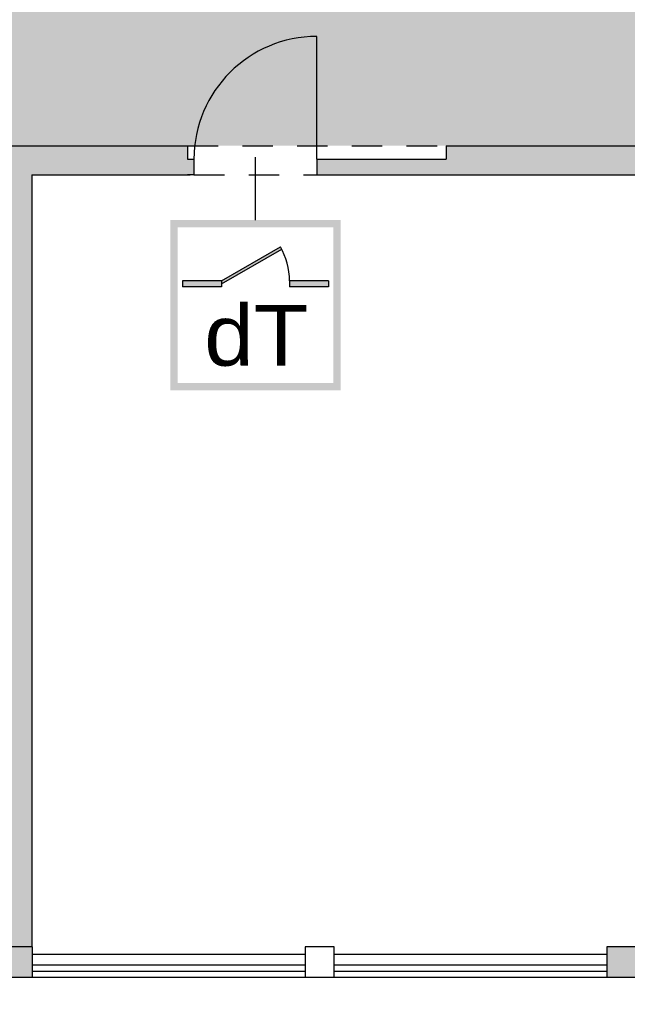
# Model space of a CAD drawing. Header units: metres. Extents: x -5 to 103, y -16 to 22.
# Tile 16 of 23: x 74.46 to 79.46, y -2.8 to 5.3. Entities that reach past the tile are written whole.
import ezdxf

# ---------------------------------------------------------------- set-up
doc = ezdxf.new("R2010")
doc.units = ezdxf.units.M
doc.header["$PDMODE"] = 65
for name, pattern in [('AUSGEZOGEN', [0]), ('LINIE_2', [0.45, 0.25, -0.2]), ('LINIE_9', [0.0003, 0, -0.0003])]:
    doc.linetypes.add(name, pattern=pattern)
for name, color, linetype, lineweight in [('XR$1$003STTXT_BAUTEILBESCHRIFTUNG', 7, 'Continuous', 13), ('XR$1$003UZ013_BETON_STAHLBETON', 8, 'Continuous', 13), ('XR$1$003WN111_ALLGEMEIN', 7, 'Continuous', 13), ('XR$1$004TT111_ALLGEMEIN', 7, 'Continuous', 13), ('XR$1$005BM999_SONSTIGES', 8, 'Continuous', 13), ('XR$1$005BMENT_ENTWURF', 8, 'Continuous', 13), ('XR$2$STANDARD', 7, 'Continuous', 25)]:
    doc.layers.add(name, color=color, linetype=linetype, lineweight=lineweight)
doc.styles.add('ARIAL', font='ARIAL.TTF')
doc.dimstyles.new('_DIMSTYLE_4', dxfattribs={"dimtxt": 0.75, "dimasz": 1, "dimexe": 0, "dimexo": 0, "dimgap": 0.375, "dimtad": 0, "dimrnd": 0.01, "dimzin": 4, "dimdsep": 46, "dimtxsty": 'Standard', "dimblk1": 'ALL_ML_STRICH', "dimblk2": 'ALL_ML_STRICH', "dimsah": 1, "dimcen": 0, "dimadec": 0, "dimazin": 0, "dimtfac": 1, "dimtdec": 0, "dimtix": 1, "dimtmove": 2, "dimatfit": 3, "dimfxl": 1, "dimtzin": 0, "dimlwd": 0, "dimlwe": 25, "dimarcsym": 0})

# ---------------------------------------------------------------- blocks, each defined once
blk = doc.blocks.new('ALL_ML_STRICH')
at = {"color": 0, "linetype": 'ByBlock', "lineweight": -2}
for p, q in [((0, -0.5), (0, 0.5)), ((-0.3, -0.3), (0.3, 0.3)), ((-1, 0), (0.5, 0))]:
    blk.add_line(p, q, dxfattribs=at)
blk = doc.blocks.new('*D9')
at = {"layer": 'DEFPOINTS', "color": 0, "linetype": 'AUSGEZOGEN', "lineweight": 25}
for p in [(38.696, -2.5815), (99.376, -2.5815), (38.696, -10.833)]:
    blk.add_point(p, dxfattribs=at)
at = {"layer": 'XR$2$STANDARD', "color": 0, "linetype": 'AUSGEZOGEN', "lineweight": -2}
for p, q in [((38.696, -6.5958), (38.696, -10.833)), ((99.376, -6.5958), (99.376, -10.833)), ((38.696, -10.833), (67.8485, -10.833)), ((70.4422, -10.833), (99.376, -10.833))]:
    blk.add_line(p, q, dxfattribs=at)
at = {"layer": 'XR$2$STANDARD', "color": 0, "linetype": 'AUSGEZOGEN', "lineweight": 25, "rotation": 180}
blk.add_blockref('ALL_ML_STRICH', (38.696, -10.833), dxfattribs=at)
at = {"layer": 'XR$2$STANDARD', "color": 0, "linetype": 'AUSGEZOGEN', "lineweight": 25}
blk.add_blockref('ALL_ML_STRICH', (99.376, -10.833), dxfattribs=at)
at = {"layer": 'XR$2$STANDARD', "color": 0, "linetype": 'AUSGEZOGEN', "lineweight": 25, "insert": (69.1454, -10.833), "char_height": 0.75, "width": 2.329687, "attachment_point": 5}
blk.add_mtext('\\W0.62;\\A1;{60.68\\H0.495000;\\S^ ;}', dxfattribs=at)

msp = doc.modelspace()

# ---------------------------------------------------------------- hatches: boundary and pattern name
at = {"layer": 'XR$1$004TT111_ALLGEMEIN', "linetype": 'AUSGEZOGEN', "lineweight": 25}
for points in [[(75.8935, 4.1485), (75.8935, 4.0185), (75.861, 4.0185), (74.561, 4.0185), (74.561, -2.3315), (74.361, -2.3315), (74.361, 4.0185), (71.8985, 4.0185), (71.8985, 4.1485), (72.961, 4.1485), (72.961, 4.2585), (75.841, 4.2585), (75.841, 4.1485)], [(85.9285, 4.1485), (85.9285, 4.0185), (84.441, 4.0185), (84.441, -2.3315), (84.291, -2.3315), (84.291, 4.0185), (76.9035, 4.0185), (76.9035, 4.1485), (77.966, 4.1485), (77.966, 4.2585), (79.866, 4.2585), (79.866, 4.1335), (83.926, 4.1335), (83.926, 4.2585), (85.876, 4.2585), (85.876, 4.1485)], [(79.526, -2.3315), (79.526, -2.5815), (79.286, -2.5815), (79.286, -2.3315)]]:
    msp.add_hatch(color=0, dxfattribs=at).paths.add_polyline_path(points, flags=16)
h = msp.add_hatch(color=0, dxfattribs=at)
h.paths.add_polyline_path([(74.566, -2.3315), (74.566, -2.5815), (74.326, -2.5815), (74.326, -2.3315)], flags=16)
h.paths.add_polyline_path([(72.086, -2.3315), (72.086, -2.5815), (71.846, -2.5815), (71.846, -2.3315)], flags=16)
at = {"layer": 'XR$2$STANDARD', "linetype": 'AUSGEZOGEN', "lineweight": 25, "true_color": 0xc4ffc4}
for points in [[(66.961, 7.0135), (66.961, 4.2585), (79.3343, 4.2585), (79.3343, 7.0135)], [(79.3843, 7.0135), (79.3343, 7.0135), (79.3343, 4.2585), (79.3843, 4.2585)], [(79.3843, 7.0135), (79.3843, 4.2585), (94.166, 4.2585), (94.166, 7.0135)]]:
    msp.add_hatch(color=254, dxfattribs=at).paths.add_polyline_path(points)
at = {"layer": 'XR$2$STANDARD', "linetype": 'LINIE_9', "lineweight": 140}
h = msp.add_hatch(color=0, dxfattribs=at)
h.paths.add_polyline_path([(77.0985, 3.6474), (75.6985, 3.6474), (75.6985, 2.2474), (77.0985, 2.2474)])
h.paths.add_polyline_path([(75.7585, 3.5874), (77.0385, 3.5874), (77.0385, 2.3074), (75.7585, 2.3074)], flags=16)
at = {"layer": 'XR$2$STANDARD', "linetype": 'AUSGEZOGEN', "lineweight": 140}
for points in [[(76.1185, 3.1474), (76.1185, 3.1221), (76.6144, 3.4084), (76.6035, 3.4274)], [(76.1185, 3.0974), (76.1185, 3.1474), (75.7985, 3.1474), (75.7985, 3.0974)], [(76.9985, 3.0974), (76.9985, 3.1474), (76.6785, 3.1474), (76.6785, 3.0974)]]:
    msp.add_hatch(color=0, dxfattribs=at).paths.add_polyline_path(points)

# ---------------------------------------------------------------- linework, layer by layer
at = {"layer": 'XR$1$003STTXT_BAUTEILBESCHRIFTUNG', "color": 1, "linetype": 'AUSGEZOGEN', "lineweight": 25}
for p, q in [((74.566, -2.3915), (76.806, -2.3915)), ((77.046, -2.3915), (79.286, -2.3915)), ((54.066, -2.5815), (94.166, -2.5815))]:
    msp.add_line(p, q, dxfattribs=at)
at = {"layer": 'XR$1$003UZ013_BETON_STAHLBETON', "color": 0, "linetype": 'AUSGEZOGEN', "lineweight": 25}
for p, q in [((76.806, -2.4815), (74.566, -2.4815)), ((79.286, -2.4815), (77.046, -2.4815)), ((74.566, -2.5315), (76.806, -2.5315)), ((77.046, -2.5315), (79.286, -2.5315))]:
    msp.add_line(p, q, dxfattribs=at)
at = {"layer": 'XR$1$003WN111_ALLGEMEIN', "color": 2, "linetype": 'AUSGEZOGEN', "lineweight": 25}
for p, q in [((72.961, 4.2585), (75.841, 4.2585)), ((75.841, 4.2585), (75.841, 4.1485)), ((77.966, 4.2585), (77.966, 4.1485)), ((77.966, 4.2585), (79.866, 4.2585)), ((75.841, 4.1485), (75.8935, 4.1485)), ((75.8935, 4.1485), (75.8935, 4.0185)), ((76.9035, 4.1485), (77.966, 4.1485)), ((76.9035, 4.1485), (76.9035, 4.0185)), ((74.561, 4.0185), (74.561, -2.3315)), ((74.561, 4.0185), (75.861, 4.0185)), ((75.8935, 4.0185), (75.841, 4.0185)), ((76.9035, 4.0185), (84.291, 4.0185))]:
    msp.add_line(p, q, dxfattribs=at)
for points in [[(74.326, -2.3315), (74.326, -2.5815), (74.566, -2.5815), (74.566, -2.3315), (74.326, -2.3315)], [(76.806, -2.3315), (76.806, -2.5815), (77.046, -2.5815), (77.046, -2.3315), (76.806, -2.3315)], [(79.286, -2.3315), (79.286, -2.5815), (79.526, -2.5815), (79.526, -2.3315), (79.286, -2.3315)]]:
    msp.add_lwpolyline(points, close=True, dxfattribs=at)
at = {"layer": 'XR$1$005BM999_SONSTIGES', "color": 1, "linetype": 'AUSGEZOGEN', "lineweight": 25}
msp.add_line((76.9035, 4.1485), (76.9035, 5.1585), dxfattribs=at)
msp.add_arc((76.9035, 4.1485), 1.01, 90, 180, dxfattribs=at)
at = {"layer": 'XR$1$005BMENT_ENTWURF', "color": 254, "linetype": 'LINIE_2', "lineweight": 25, "true_color": 0xf0f0b4}
for p, q in [((75.841, 4.2585), (77.966, 4.2585)), ((75.8935, 4.0185), (76.9035, 4.0185))]:
    msp.add_line(p, q, dxfattribs=at)
at = {"layer": 'XR$2$STANDARD', "color": 0, "linetype": 'AUSGEZOGEN', "lineweight": 25}
msp.add_line((76.3985, 3.6474), (76.3985, 4.1643), dxfattribs=at)
at = {"layer": 'XR$2$STANDARD', "color": 1, "linetype": 'AUSGEZOGEN', "lineweight": 25}
for p, q in [((76.1185, 3.1474), (76.6035, 3.4274)), ((76.1185, 3.1221), (76.6144, 3.4084)), ((76.1185, 3.1474), (75.7985, 3.1474)), ((75.7985, 3.1474), (75.7985, 3.0974)), ((76.1185, 3.0974), (75.7985, 3.0974)), ((76.1185, 3.1474), (76.1185, 3.0974)), ((76.9985, 3.1474), (76.6785, 3.1474)), ((76.6785, 3.1474), (76.6785, 3.0974)), ((76.9985, 3.0974), (76.6785, 3.0974)), ((76.9985, 3.1474), (76.9985, 3.0974))]:
    msp.add_line(p, q, dxfattribs=at)
msp.add_arc((76.1185, 3.1474), 0.56, 0, 30, dxfattribs=at)

# ---------------------------------------------------------------- texts
at = {"layer": 'XR$2$STANDARD', "color": 0, "linetype": 'AUSGEZOGEN', "lineweight": 25, "insert": (75.9775, 2.4425), "char_height": 0.5, "width": 1.079429, "attachment_point": 7, "style": 'ARIAL'}
msp.add_mtext('\\W1.05;dT', dxfattribs=at)

# ---------------------------------------------------------------- dimensions: what is measured, and where the dimension line sits
at = {"layer": 'XR$2$STANDARD', "color": 0, "linetype": 'AUSGEZOGEN', "lineweight": 25}
dim = msp.add_linear_dim(base=(99.376, -10.833), p1=(38.696, -6.5958), p2=(99.376, -6.5958), dimstyle='_DIMSTYLE_4', override={"dimpost": '<>', "dimclrd": 0, "dimclre": 0, "dimclrt": 0, "dimlwd": 0, "dimlwe": 25}, dxfattribs=at)
dim.commit()
dim.dimension.update_dxf_attribs({"geometry": '*D9', "text_midpoint": (69.1454, -10.833)})

doc.saveas('drawing.dxf')
